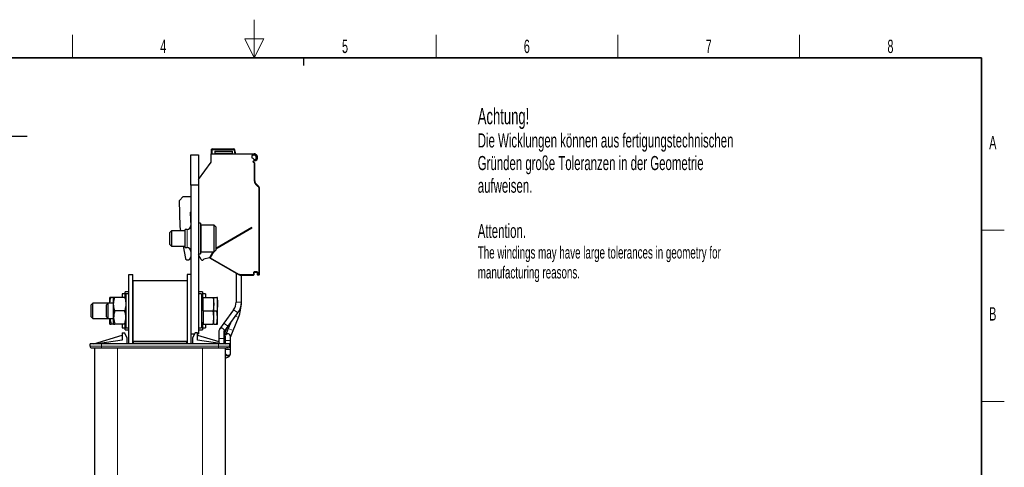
# Model space of a CAD drawing. Header units: millimetres. Extents: x 5 to 418, y 2 to 292.
# Tile 29 of 29: x 155 to 414, y 175 to 292. Entities that reach past the tile are written whole.
import ezdxf

# ---------------------------------------------------------------- set-up
doc = ezdxf.new("R2010")
doc.units = ezdxf.units.MM
doc.layers.add('SLD-0', color=7, linetype='Continuous')
doc.styles.add('SLDTEXTSTYLE0', font='TXT', dxfattribs={"width": 0.605})

# ---------------------------------------------------------------- blocks, each defined once
blk = doc.blocks.new('SW_NOTE_0')
at = {"layer": 'SLD-0', "color": 0, "attachment_point": 1, "style": 'SLDTEXTSTYLE0'}
for s, insert, char_height in [('Achtung!', (0, 5.46), 4.233), ('Die Wicklungen können aus fertigungstechnischen', (0, -1.16), 3.7042), ('Gründen große Toleranzen in der Geometrie', (0, -7.1), 3.7042), ('aufweisen.', (0, -13.04), 3.704), ('Attention.', (0, -24.93), 3.704), ('The windings may have large tolerances in geometry for', (0, -30.85), 3.175), ('manufacturing reasons.', (0, -36.08), 3.175)]:
    blk.add_mtext(s, dxfattribs=dict(at, insert=insert, char_height=char_height))
blk = doc.blocks.new('SW_NOTE_0_15')
at = {"layer": 'SLD-0', "color": 0}
blk.add_line((30.24, 0), (0, 0), dxfattribs=at)
at = {"layer": 'SLD-0', "color": 0, "attachment_point": 1, "style": 'SLDTEXTSTYLE0'}
for s, insert, char_height in [('M4 Erdung', (0.48, 9.82), 3.5), ('protective earth', (1.67, 4.15), 3.175)]:
    blk.add_mtext(s, dxfattribs=dict(at, insert=insert, char_height=char_height))

msp = doc.modelspace()

# ---------------------------------------------------------------- linework, layer by layer
at = {"color": 7, "linetype": 'Continuous', "lineweight": 25}
for p, q in [((200.384, 257.048), (202.384, 257.048)), ((200.384, 249.048), (200.384, 257.048)), ((202.384, 257.048), (202.384, 249.048)), ((205.734, 258.248), (205.734, 257.248)), ((205.734, 257.248), (217.034, 257.248)), ((205.734, 255.048), (205.734, 257.248)), ((206.034, 258.548), (211.653, 258.548)), ((206.684, 257.948), (211.284, 257.948)), ((206.684, 257.948), (206.684, 257.248)), ((211.284, 257.248), (211.284, 257.948)), ((212.134, 257.248), (211.949, 258.3)), ((216.634, 256.848), (216.384, 256.848)), ((216.384, 256.848), (216.384, 256.221)), ((216.384, 256.221), (216.676, 256.115)), ((217.034, 256.948), (216.807, 256.948)), ((202.384, 250.521), (205.734, 255.048)), ((216.704, 255.167), (216.704, 255.286)), ((217.034, 254.907), (216.836, 254.979)), ((217.184, 250.149), (217.184, 254.852)), ((202.384, 249.048), (200.384, 249.048)), ((200.384, 249.048), (200.384, 210.048)), ((202.384, 249.048), (202.384, 210.048)), ((218.091, 248.827), (217.477, 249.442)), ((197.401, 245.066), (198.384, 246.048)), ((198.384, 246.048), (200.384, 246.048)), ((218.384, 225.635), (218.384, 248.12)), ((197.521, 238.183), (197.401, 245.066)), ((200.194, 241.839), (200.37, 238.268)), ((197.722, 237.048), (197.521, 238.183)), ((202.884, 239.048), (202.384, 239.048)), ((202.884, 239.048), (202.884, 231.048)), ((206.484, 238.548), (203.084, 238.548)), ((206.884, 238.148), (206.484, 238.548)), ((206.484, 231.548), (206.484, 238.548)), ((206.884, 238.148), (206.884, 231.948)), ((195.314, 237.048), (194.884, 236.619)), ((194.884, 233.478), (194.884, 236.619)), ((198.834, 237.048), (195.314, 237.048)), ((195.314, 237.048), (195.314, 233.048)), ((199.384, 237.438), (198.834, 237.438)), ((198.834, 235.048), (198.834, 237.438)), ((216.384, 237.898), (206.884, 232.414)), ((216.384, 237.725), (216.384, 237.898)), ((194.884, 233.478), (195.314, 233.048)), ((195.314, 233.048), (198.834, 233.048)), ((199.006, 229.762), (198.427, 233.048)), ((198.834, 232.658), (198.834, 235.048)), ((198.834, 232.658), (199.384, 232.658)), ((200.384, 230.223), (200.024, 229.598)), ((202.384, 231.048), (202.884, 231.048)), ((203.102, 229.498), (202.384, 230.742)), ((203.084, 231.548), (206.484, 231.548)), ((206.129, 231.548), (205.234, 229.998)), ((206.201, 231.548), (205.375, 230.117)), ((206.484, 231.548), (206.884, 231.948)), ((199.591, 229.348), (199.499, 229.348)), ((205.234, 229.998), (203.787, 229.611)), ((205.234, 229.967), (205.199, 229.989)), ((205.448, 229.843), (205.234, 229.967)), ((205.448, 229.843), (212.852, 225.569)), ((184.084, 225.598), (185.084, 225.598)), ((184.084, 207.398), (184.084, 225.598)), ((185.084, 207.398), (185.084, 225.598)), ((200.384, 225.598), (199.384, 225.598)), ((199.384, 225.598), (199.384, 207.398)), ((200.384, 225.598), (200.384, 207.398)), ((212.234, 225.925), (212.234, 218.298)), ((213.352, 225.435), (216.784, 225.435)), ((213.634, 218.298), (213.634, 225.435)), ((216.984, 225.635), (216.984, 226.035)), ((217.184, 226.235), (217.584, 226.235)), ((217.784, 226.035), (217.784, 225.635)), ((218.184, 225.435), (217.984, 225.435)), ((185.084, 224.048), (185.084, 208.048)), ((185.084, 224.048), (199.384, 224.048)), ((199.384, 224.048), (199.384, 208.048)), ((183.084, 220.548), (182.284, 220.548)), ((182.284, 220.548), (182.284, 219.548)), ((184.084, 221.048), (183.084, 221.048)), ((183.084, 219.582), (183.084, 221.048)), ((184.084, 220.548), (183.284, 220.548)), ((183.284, 220.548), (183.284, 211.548)), ((203.384, 221.048), (202.384, 221.048)), ((203.184, 220.548), (202.384, 220.548)), ((203.184, 220.548), (203.184, 211.548)), ((203.384, 221.048), (203.384, 219.104)), ((204.184, 220.548), (203.384, 220.548)), ((204.184, 220.548), (204.184, 219.548)), ((174.614, 218.048), (174.184, 217.619)), ((174.184, 214.688), (174.184, 217.619)), ((178.614, 218.048), (174.614, 218.048)), ((174.614, 214.316), (174.614, 218.048)), ((178.614, 218.048), (178.184, 217.619)), ((178.184, 217.408), (178.184, 217.619)), ((178.184, 214.478), (178.184, 217.408)), ((180.084, 218.048), (178.614, 218.048)), ((178.614, 217.78), (178.614, 218.048)), ((178.614, 214.048), (178.614, 217.78)), ((179.084, 218.048), (179.084, 219.548)), ((180.002, 219.548), (179.397, 219.548)), ((180.084, 217.798), (180.084, 219.548)), ((180.084, 214.298), (180.084, 217.798)), ((182.972, 219.548), (180.397, 219.548)), ((203.584, 219.219), (203.184, 218.988)), ((203.584, 219.548), (206.187, 219.548)), ((203.584, 216.048), (203.584, 219.548)), ((206.187, 219.548), (206.384, 217.798)), ((206.187, 219.548), (206.384, 219.548)), ((206.384, 217.798), (206.187, 216.048)), ((206.384, 217.798), (206.384, 219.548)), ((206.384, 214.298), (206.384, 217.798)), ((206.466, 219.548), (207.187, 219.548)), ((207.384, 219.548), (207.187, 219.548)), ((207.384, 217.798), (207.384, 219.548)), ((207.384, 214.298), (207.384, 217.798)), ((174.184, 214.478), (174.184, 214.688)), ((182.972, 216.048), (180.397, 216.048)), ((203.584, 216.048), (206.187, 216.048)), ((203.584, 216.048), (203.584, 212.548)), ((206.384, 216.048), (207.187, 216.048)), ((207.384, 214.298), (207.187, 216.048)), ((211.605, 216.36), (209.042, 212.828)), ((211.605, 216.36), (209.043, 212.83)), ((210.175, 212.006), (212.738, 215.538)), ((174.184, 214.478), (174.614, 214.048)), ((174.614, 214.048), (174.614, 214.316)), ((174.614, 214.048), (178.614, 214.048)), ((178.184, 214.478), (178.614, 214.048)), ((178.614, 214.048), (180.084, 214.048)), ((179.084, 212.548), (179.084, 214.048)), ((179.11, 214.048), (179.397, 212.548)), ((180.002, 212.548), (179.397, 212.548)), ((180.084, 212.548), (180.084, 214.298)), ((182.972, 212.548), (180.397, 212.548)), ((182.284, 212.548), (182.284, 211.548)), ((183.084, 211.048), (183.084, 212.521)), ((203.184, 213.108), (203.584, 212.877)), ((203.384, 212.993), (203.384, 211.048)), ((203.584, 212.548), (206.187, 212.548)), ((204.184, 212.548), (204.184, 211.548)), ((206.384, 212.548), (206.384, 214.298)), ((206.466, 212.548), (207.187, 212.548)), ((207.187, 212.548), (207.384, 214.298)), ((207.187, 212.548), (207.384, 212.548)), ((207.384, 212.548), (207.384, 214.298)), ((209.042, 212.828), (207.868, 211.209)), ((210.733, 212.775), (210.184, 211.415)), ((211.482, 210.891), (212.856, 214.292)), ((174.884, 207.398), (182.334, 209.683)), ((182.284, 211.548), (183.084, 211.548)), ((182.334, 210.298), (182.334, 208.391)), ((182.334, 210.298), (182.934, 210.298)), ((183.634, 208.998), (182.934, 210.298)), ((183.084, 211.048), (184.084, 211.048)), ((183.284, 211.548), (184.084, 211.548)), ((200.384, 210.048), (201.4, 210.048)), ((201.534, 210.298), (200.834, 208.998)), ((202.134, 210.298), (201.534, 210.298)), ((202.134, 208.391), (202.134, 210.298)), ((202.134, 210.048), (202.384, 210.048)), ((202.134, 209.683), (207.734, 207.966)), ((202.384, 211.548), (203.184, 211.548)), ((202.384, 211.048), (203.384, 211.048)), ((203.384, 211.548), (204.184, 211.548)), ((207.734, 210.798), (207.734, 208.798)), ((209.134, 210.571), (210.175, 212.006)), ((209.134, 208.798), (209.134, 210.798)), ((209.293, 210.055), (209.568, 210.9)), ((210.184, 211.415), (209.435, 209.561)), ((210.784, 209.162), (211.482, 210.891)), ((173.884, 206.798), (173.884, 207.398)), ((176.884, 207.398), (173.884, 207.398)), ((182.334, 208.391), (175.884, 207.398)), ((207.584, 207.398), (176.884, 207.398)), ((183.634, 207.398), (183.634, 208.998)), ((185.084, 208.048), (199.384, 208.048)), ((185.084, 207.598), (185.084, 207.398)), ((185.084, 207.598), (199.384, 207.598)), ((185.234, 208.048), (199.234, 208.048)), ((185.234, 208.048), (185.234, 207.598)), ((185.234, 207.598), (199.234, 207.598)), ((199.234, 208.048), (199.234, 207.598)), ((199.384, 207.598), (199.384, 207.398)), ((200.834, 208.998), (200.834, 207.398)), ((208.584, 207.398), (202.134, 208.391)), ((210.584, 207.398), (207.584, 207.398)), ((207.734, 208.798), (207.734, 207.529)), ((209.134, 207.398), (209.134, 208.798)), ((209.134, 207.536), (209.584, 207.398)), ((209.384, 209.298), (209.384, 208.298)), ((209.384, 208.298), (209.384, 207.46)), ((210.584, 206.798), (210.584, 207.398)), ((210.784, 208.298), (210.784, 209.298)), ((210.784, 205.924), (210.784, 208.298)), ((175.084, 206.298), (175.084, 160.898)), ((176.884, 206.298), (177.622, 206.298)), ((177.622, 206.298), (181.084, 206.298)), ((181.084, 206.298), (203.384, 206.298)), ((203.384, 206.298), (206.847, 206.298)), ((206.847, 206.298), (207.584, 206.298)), ((209.384, 206.298), (209.384, 160.898)), ((210.784, 205.025), (210.784, 205.924)), ((210.784, 204.836), (210.784, 205.025))]:
    msp.add_line(p, q, dxfattribs=at)
at = {"color": 7, "linetype": 'Continuous', "lineweight": 18}
for p, q in [((205.934, 257.248), (205.934, 258.248)), ((206.034, 258.548), (206.034, 258.348)), ((206.034, 258.348), (211.653, 258.348)), ((206.684, 257.798), (211.284, 257.798)), ((206.684, 257.398), (211.284, 257.398)), ((211.653, 258.348), (211.653, 258.548)), ((211.949, 258.3), (211.752, 258.266)), ((211.752, 258.266), (211.931, 257.248)), ((217.034, 254.907), (217.034, 250.149)), ((217.184, 250.149), (217.034, 250.149)), ((217.477, 249.442), (217.371, 249.336)), ((217.371, 249.336), (217.985, 248.721)), ((218.091, 248.827), (217.985, 248.721)), ((218.234, 248.12), (218.234, 225.635)), ((218.384, 248.12), (218.234, 248.12)), ((203.084, 238.548), (203.084, 231.548)), ((199.384, 235.048), (199.384, 237.438)), ((206.884, 232.24), (216.384, 237.725)), ((199.384, 232.658), (199.384, 235.048)), ((205.505, 230.042), (206.375, 231.548)), ((205.309, 230.097), (205.234, 229.967)), ((205.309, 230.097), (205.355, 230.07)), ((205.375, 230.117), (205.505, 230.042)), ((205.448, 229.843), (205.523, 229.973)), ((212.927, 225.698), (205.523, 229.973)), ((212.852, 225.569), (212.927, 225.698)), ((216.784, 225.585), (213.352, 225.585)), ((213.352, 225.435), (213.352, 225.585)), ((216.784, 225.435), (216.784, 225.585)), ((216.834, 226.035), (216.834, 225.635)), ((216.984, 226.035), (216.834, 226.035)), ((216.984, 225.635), (216.834, 225.635)), ((217.584, 226.385), (217.184, 226.385)), ((217.184, 226.235), (217.184, 226.385)), ((217.584, 226.235), (217.584, 226.385)), ((217.784, 226.035), (217.934, 226.035)), ((217.784, 225.635), (217.934, 225.635)), ((217.934, 225.635), (217.934, 226.035)), ((218.184, 225.585), (217.984, 225.585)), ((217.984, 225.435), (217.984, 225.585)), ((218.184, 225.435), (218.184, 225.585)), ((218.384, 225.635), (218.234, 225.635)), ((212.234, 218.298), (213.086, 218.298)), ((213.086, 218.298), (213.634, 218.298)), ((211.605, 216.36), (212.295, 215.86)), ((212.295, 215.86), (212.738, 215.538)), ((209.042, 212.828), (209.732, 212.328)), ((209.043, 212.83), (209.043, 212.829)), ((209.732, 212.328), (210.175, 212.006)), ((212.065, 214.611), (212.856, 214.292)), ((210.184, 211.415), (211.482, 210.891)), ((176.884, 206.798), (176.884, 207.398)), ((207.584, 206.798), (207.584, 207.398)), ((207.734, 208.798), (208.958, 208.798)), ((208.958, 208.798), (209.134, 208.798)), ((209.384, 208.298), (209.455, 208.298)), ((209.455, 208.298), (210.784, 208.298)), ((173.884, 206.798), (176.884, 206.798)), ((176.884, 206.298), (176.884, 206.798)), ((176.884, 206.798), (207.584, 206.798)), ((181.084, 206.298), (181.084, 160.898)), ((203.384, 206.298), (203.384, 160.898)), ((207.584, 206.798), (210.584, 206.798)), ((207.584, 206.298), (207.584, 206.798)), ((209.384, 205.924), (209.455, 205.924)), ((209.455, 205.924), (210.784, 205.924))]:
    msp.add_line(p, q, dxfattribs=at)
at = {"color": 7, "linetype": 'Continuous', "lineweight": 18, "flags": 128}
for points in [[(205.934, 258.248), (205.895, 258.248), (205.858, 258.248), (205.823, 258.248), (205.793, 258.248), (205.768, 258.248), (205.749, 258.248), (205.738, 258.248), (205.734, 258.248)], [(209.134, 209.855), (209.249, 209.966), (209.293, 210.055)], [(209.384, 205.025), (209.385, 204.987), (209.455, 204.749)], [(209.384, 204.836), (209.385, 204.798), (209.455, 204.56)]]:
    msp.add_lwpolyline(points, dxfattribs=at)
at = {"color": 7, "linetype": 'Continuous', "lineweight": 25, "flags": 128}
for points in [[(208.958, 211.262), (209.096, 211.026), (209.134, 210.798)], [(209.384, 209.298), (209.385, 209.34), (209.455, 209.605)]]:
    msp.add_lwpolyline(points, dxfattribs=at)
at = {"color": 7, "linetype": 'Continuous', "lineweight": 25}
for centre, radius, start, end in [((206.034, 258.248), 0.3, 90, 179.99949), ((211.653, 258.248), 0.3, 10, 90), ((216.807, 256.748), 0.2, 90, 150.12141), ((217.584, 256.735), 1.1, 214.30765, 248.67631), ((217.034, 255.848), 1.4, 82.16252, 90), ((217.034, 255.848), 1.1, 82.16252, 90), ((216.904, 255.286), 0.2, 64.84934, 180), ((216.904, 255.167), 0.2, 180, 250), ((217.584, 256.735), 1.4, 244.84934, 253.17788), ((218.184, 250.149), 1, 180, 225), ((217.384, 248.12), 1, 0, 45), ((200.394, 241.848), 0.2, 92.87862, 182.80637), ((199.384, 238.438), 1, 270, 0), ((203.084, 238.348), 0.2, 90, 180), ((199.384, 231.658), 1, 0, 90), ((203.084, 231.748), 0.2, 180, 270), ((203.362, 229.648), 0.3, 210, 326.9182), ((203.865, 229.321), 0.3, 105, 146.9182), ((205.548, 230.017), 0.2, 150, 240), ((213.352, 226.435), 1, 240, 270), ((216.784, 225.635), 0.2, 270, 0), ((217.184, 226.035), 0.2, 90, 180), ((217.584, 226.035), 0.2, 0, 90), ((217.984, 225.635), 0.2, 180, 270), ((218.184, 225.635), 0.2, 270, 0), ((208.934, 218.298), 3.3, 324.03495, 0), ((208.934, 218.298), 4.7, 324.03495, 0), ((202.934, 218.298), 10.7, 338.00833, 0), ((208.434, 210.798), 0.7, 41.50243, 180), ((210.084, 209.298), 0.7, 360, 154.0577), ((174.384, 206.798), 0.5, 180, 270), ((210.084, 206.798), 0.5, 270, 0)]:
    msp.add_arc(centre, radius, start, end, dxfattribs=at)
at = {"color": 7, "linetype": 'Continuous', "lineweight": 18}
for centre, radius, start, end in [((206.034, 258.248), 0.1, 90, 180), ((209.139, 211.072), 0.462, 272.90922, 337.83781), ((210.078, 205.086), 0.709, 208.40202, 355.00213), ((210.078, 204.898), 0.709, 208.40202, 355.00213)]:
    msp.add_arc(centre, radius, start, end, dxfattribs=at)
at = {"color": 7, "linetype": 'Continuous', "lineweight": 25}
for points, knots in [([(205.734, 258.248), (205.736, 258.273), (205.739, 258.32), (205.764, 258.385), (205.8, 258.439), (205.856, 258.496), (205.908, 258.519), (205.942, 258.534)], [0, 0, 0, 0, 0.19342115, 0.37623141, 0.54842299, 0.70998863, 1, 1, 1, 1]), ([(205.734, 258.248), (205.736, 258.273), (205.739, 258.32), (205.764, 258.385), (205.8, 258.439), (205.856, 258.496), (205.908, 258.519), (205.942, 258.534)], [0, 0, 0, 0, 0.1934211, 0.3762314, 0.548423, 0.7099886, 1, 1, 1, 1]), ([(217.225, 257.235), (217.28, 257.222), (217.39, 257.195), (217.541, 257.077), (217.653, 256.914), (217.723, 256.721), (217.77, 256.499), (217.787, 256.233), (217.762, 255.961), (217.694, 255.727), (217.595, 255.558), (217.458, 255.447), (217.318, 255.395), (217.223, 255.4), (217.18, 255.403)], [0, 0, 0, 0, 0.0696143, 0.1391163, 0.2342733, 0.3125809, 0.3928726, 0.5163562, 0.6435052, 0.730923, 0.8188906, 0.8828722, 0.946892, 1, 1, 1, 1]), ([(217.184, 256.938), (217.208, 256.932), (217.259, 256.919), (217.346, 256.841), (217.457, 256.621), (217.49, 256.323), (217.467, 256.029), (217.423, 255.863), (217.366, 255.764), (217.321, 255.721), (217.282, 255.703), (217.25, 255.697), (217.217, 255.699), (217.195, 255.706), (217.184, 255.71)], [0, 0, 0, 0, 0.0489784, 0.1025856, 0.2263528, 0.5320818, 0.6848467, 0.814873, 0.8689947, 0.9129334, 0.9344587, 0.9553182, 0.9767764, 1, 1, 1, 1]), ([(217.184, 254.852), (217.184, 254.852), (217.183, 254.853), (217.174, 254.856), (217.16, 254.861), (217.136, 254.869), (217.105, 254.881), (217.068, 254.894), (217.046, 254.902), (217.034, 254.907)], [0, 0, 0, 0, 0.118116, 0.2398408, 0.3657075, 0.496198, 0.7072125, 0.8434553, 1, 1, 1, 1]), ([(199.499, 229.348), (199.449, 229.353), (199.345, 229.362), (199.194, 229.439), (199.09, 229.549), (199.03, 229.663), (199.014, 229.728), (199.006, 229.762)], [0, 0, 0, 0, 0.2118548, 0.4488692, 0.7110968, 0.8523484, 1, 1, 1, 1]), ([(200.024, 229.598), (199.997, 229.56), (199.945, 229.484), (199.833, 229.405), (199.714, 229.357), (199.631, 229.351), (199.591, 229.348)], [0, 0, 0, 0, 0.2694601, 0.5258976, 0.7693827, 1, 1, 1, 1]), ([(179.397, 219.548), (179.309, 219.548), (179.133, 219.548), (179.101, 219.548), (179.084, 219.548)], [0, 0, 0, 0, 0.495458, 1, 1, 1, 1]), ([(179.095, 218.048), (179.096, 218.091), (179.105, 218.365), (179.192, 218.871), (179.328, 219.322), (179.397, 219.548)], [0, 0, 0, 0, 0.08409812, 0.539294, 1, 1, 1, 1]), ([(180.084, 217.798), (180.087, 217.925), (180.097, 218.282), (180.19, 218.871), (180.328, 219.322), (180.397, 219.548)], [0, 0, 0, 0, 0.2131032, 0.6041846, 1, 1, 1, 1]), ([(180.397, 219.548), (180.309, 219.548), (180.133, 219.548), (180.101, 219.548), (180.084, 219.548)], [0, 0, 0, 0, 0.495458, 1, 1, 1, 1]), ([(180.397, 216.048), (180.362, 216.155), (180.177, 216.725), (180.126, 217.317), (180.084, 217.798)], [0, 0, 0, 0, 0.1873629, 1, 1, 1, 1]), ([(182.972, 219.548), (183.04, 219.324), (183.177, 218.874), (183.272, 218.285), (183.281, 217.925), (183.284, 217.798)], [0, 0, 0, 0, 0.3914641, 0.7868964, 1, 1, 1, 1]), ([(183.284, 219.548), (183.284, 219.548), (183.281, 219.548), (183.213, 219.548), (183.052, 219.548), (182.972, 219.548)], [0, 0, 0, 0, 0.0700364, 0.5307568, 1, 1, 1, 1]), ([(183.284, 217.798), (183.242, 217.317), (183.191, 216.725), (183.006, 216.155), (182.972, 216.048)], [0, 0, 0, 0, 0.8126371, 1, 1, 1, 1]), ([(207.187, 219.548), (207.191, 219.53), (207.312, 218.954), (207.348, 218.367), (207.384, 217.798)], [0, 0, 0, 0, 0.0311177, 1, 1, 1, 1]), ([(207.384, 217.798), (207.362, 217.356), (207.333, 216.769), (207.216, 216.191), (207.187, 216.048)], [0, 0, 0, 0, 0.754038, 1, 1, 1, 1]), ([(180.397, 216.048), (180.309, 215.764), (180.133, 215.191), (180.101, 214.598), (180.084, 214.298)], [0, 0, 0, 0, 0.495458, 1, 1, 1, 1]), ([(183.284, 214.298), (183.284, 214.34), (183.279, 214.931), (183.12, 215.51), (182.972, 216.048)], [0, 0, 0, 0, 0.0701742, 1, 1, 1, 1]), ([(206.384, 214.298), (206.362, 214.741), (206.333, 215.328), (206.216, 215.906), (206.187, 216.048)], [0, 0, 0, 0, 0.754038, 1, 1, 1, 1]), ([(179.084, 212.548), (179.084, 212.548), (179.089, 212.548), (179.248, 212.548), (179.397, 212.548)], [0, 0, 0, 0, 0.07017422, 1, 1, 1, 1]), ([(180.084, 214.298), (180.084, 214.257), (180.089, 213.666), (180.248, 213.087), (180.397, 212.548)], [0, 0, 0, 0, 0.0701742, 1, 1, 1, 1]), ([(180.084, 212.548), (180.084, 212.548), (180.089, 212.548), (180.248, 212.548), (180.397, 212.548)], [0, 0, 0, 0, 0.0701742, 1, 1, 1, 1]), ([(182.972, 212.548), (183.059, 212.833), (183.235, 213.406), (183.268, 213.999), (183.284, 214.298)], [0, 0, 0, 0, 0.495458, 1, 1, 1, 1]), ([(182.972, 212.548), (183.059, 212.548), (183.235, 212.548), (183.268, 212.548), (183.284, 212.548)], [0, 0, 0, 0, 0.495458, 1, 1, 1, 1]), ([(206.187, 212.548), (206.191, 212.566), (206.312, 213.143), (206.348, 213.73), (206.384, 214.298)], [0, 0, 0, 0, 0.0311177, 1, 1, 1, 1]), ([(206.384, 212.548), (206.374, 212.548), (206.355, 212.548), (206.243, 212.548), (206.187, 212.548)], [0, 0, 0, 0, 0.4977806, 1, 1, 1, 1]), ([(209.134, 208.802), (209.135, 208.886), (209.138, 209.133), (209.173, 209.524), (209.235, 209.861), (209.278, 210.006), (209.293, 210.055)], [0, 0, 0, 0, 0.1741312, 0.5077164, 0.8348042, 1, 1, 1, 1]), ([(209.568, 210.9), (209.585, 210.949), (209.633, 211.086), (209.773, 211.379), (209.969, 211.713), (210.117, 211.924), (210.176, 212.007)], [0, 0, 0, 0, 0.1691672, 0.4703795, 0.7899761, 1, 1, 1, 1]), ([(174.384, 206.298), (174.418, 206.298), (174.47, 206.298), (174.781, 206.298), (175.104, 206.298), (175.502, 206.298), (176.084, 206.298), (176.57, 206.298), (176.884, 206.298)], [0, 0, 0, 0, 0.2394429, 0.36979, 0.5000001, 0.630347, 0.7605571, 1, 1, 1, 1]), ([(207.584, 206.298), (207.899, 206.298), (208.384, 206.298), (208.967, 206.298), (209.365, 206.298), (209.688, 206.298), (209.999, 206.298), (210.051, 206.298), (210.084, 206.298)], [0, 0, 0, 0, 0.2394429, 0.36979, 0.5000001, 0.630347, 0.7605571, 1, 1, 1, 1]), ([(209.384, 203.717), (209.531, 203.738), (209.852, 203.783), (210.239, 203.948), (210.541, 204.187), (210.743, 204.485), (210.77, 204.719), (210.784, 204.836)], [0, 0, 0, 0, 0.2097983, 0.4578538, 0.6470233, 0.8224765, 1, 1, 1, 1]), ([(210.084, 206.298), (210.067, 206.298), (210.04, 206.298), (209.895, 206.298), (209.791, 206.298), (209.745, 206.298)], [0, 0, 0, 0, 0.5002866, 0.7727737, 1, 1, 1, 1]), ([(210.084, 206.298), (210.067, 206.298), (210.04, 206.298), (209.895, 206.298), (209.791, 206.298), (209.745, 206.298)], [0, 0, 0, 0, 0.5002866, 0.7727737, 1, 1, 1, 1]), ([(210.084, 206.298), (210.067, 206.298), (210.04, 206.298), (209.895, 206.298), (209.791, 206.298), (209.745, 206.298)], [0, 0, 0, 0, 0.50028655, 0.77277371, 1, 1, 1, 1])]:
    msp.add_open_spline(points, degree=3, knots=knots, dxfattribs=at)
at = {"color": 7, "linetype": 'Continuous', "lineweight": 18}
for points, knots in [([(211.653, 258.348), (211.665, 258.347), (211.688, 258.345), (211.718, 258.326), (211.742, 258.3), (211.749, 258.277), (211.752, 258.266)], [0, 0, 0, 0, 0.2484224, 0.4998058, 0.7484509, 1, 1, 1, 1]), ([(205.523, 229.973), (205.518, 229.977), (205.507, 229.985), (205.5, 230), (205.498, 230.013), (205.498, 230.026), (205.502, 230.035), (205.505, 230.042)], [0, 0, 0, 0, 0.2491727, 0.4989908, 0.6241163, 0.7460592, 1, 1, 1, 1]), ([(216.834, 225.635), (216.833, 225.628), (216.832, 225.615), (216.822, 225.601), (216.812, 225.593), (216.801, 225.586), (216.791, 225.585), (216.784, 225.585)], [0, 0, 0, 0, 0.2491729, 0.4989908, 0.6241161, 0.7460589, 1, 1, 1, 1]), ([(217.184, 226.385), (217.14, 226.38), (217.072, 226.373), (216.991, 226.329), (216.935, 226.284), (216.89, 226.228), (216.846, 226.147), (216.839, 226.079), (216.834, 226.035)], [0, 0, 0, 0, 0.2394414, 0.3682188, 0.4999987, 0.628778, 0.7605586, 1, 1, 1, 1]), ([(217.934, 226.035), (217.929, 226.079), (217.922, 226.146), (217.879, 226.228), (217.834, 226.283), (217.778, 226.329), (217.696, 226.373), (217.628, 226.38), (217.584, 226.385)], [0, 0, 0, 0, 0.23944144, 0.36821878, 0.49999865, 0.62877799, 0.76055856, 1, 1, 1, 1]), ([(217.984, 225.585), (217.978, 225.585), (217.965, 225.587), (217.951, 225.597), (217.942, 225.606), (217.936, 225.618), (217.935, 225.628), (217.934, 225.635)], [0, 0, 0, 0, 0.2491727, 0.4989908, 0.6241163, 0.7460592, 1, 1, 1, 1]), ([(218.234, 225.635), (218.233, 225.628), (218.232, 225.615), (218.222, 225.601), (218.212, 225.593), (218.201, 225.586), (218.191, 225.585), (218.184, 225.585)], [0, 0, 0, 0, 0.2491729, 0.4989908, 0.6241161, 0.7460589, 1, 1, 1, 1])]:
    msp.add_open_spline(points, degree=3, knots=knots, dxfattribs=at)
for points in [[(217.034, 250.149), (217.05, 249.997), (217.081, 249.692), (217.274, 249.454), (217.371, 249.336)], [(217.985, 248.721), (218.057, 248.634), (218.199, 248.458), (218.223, 248.233), (218.234, 248.12)], [(213.352, 225.585), (213.277, 225.589), (213.128, 225.599), (212.994, 225.665), (212.927, 225.698)]]:
    msp.add_open_spline(points, degree=3, dxfattribs=at)
at = {"layer": 'SLD-0', "lineweight": 18}
for p, q in [((217, 292.5), (217, 282.5)), ((169.25, 282.5), (169.25, 288.5)), ((219.5, 287.5), (214.5, 287.5)), ((214.5, 287.5), (217, 282.5)), ((217, 282.5), (219.5, 287.5)), ((264.75, 282.5), (264.75, 288.5)), ((312.5, 282.5), (312.5, 288.5)), ((360.25, 282.5), (360.25, 288.5)), ((408, 237.25), (414, 237.25)), ((408, 192.25), (414, 192.25))]:
    msp.add_line(p, q, dxfattribs=at)
at = {"layer": 'SLD-0', "lineweight": 35}
for p, q in [((408, 282.5), (26, 282.5)), ((408, 12), (408, 282.5))]:
    msp.add_line(p, q, dxfattribs=at)
at = {"layer": 'SLD-0'}
msp.add_line((230, 280.5), (230, 282.5), dxfattribs=at)
msp.add_line((230, 280.5), (230, 282.5), dxfattribs=at)

# ---------------------------------------------------------------- block references
for name, p in [('SW_NOTE_0_15', (127.114, 261.819)), ('SW_NOTE_0', (275.718, 263.811))]:
    msp.add_blockref(name, p, dxfattribs=at)

# ---------------------------------------------------------------- texts
at = {"layer": 'SLD-0', "char_height": 3.5, "attachment_point": 2, "style": 'SLDTEXTSTYLE0'}
for s, insert in [('4', (193.103, 287.243)), ('5', (240.853, 287.243)), ('6', (288.603, 287.243)), ('7', (336.353, 287.243)), ('8', (384.103, 287.243)), ('A', (410.982, 262.001)), ('B', (410.982, 217.001))]:
    msp.add_mtext(s, dxfattribs=dict(at, insert=insert))

doc.saveas('drawing.dxf')
